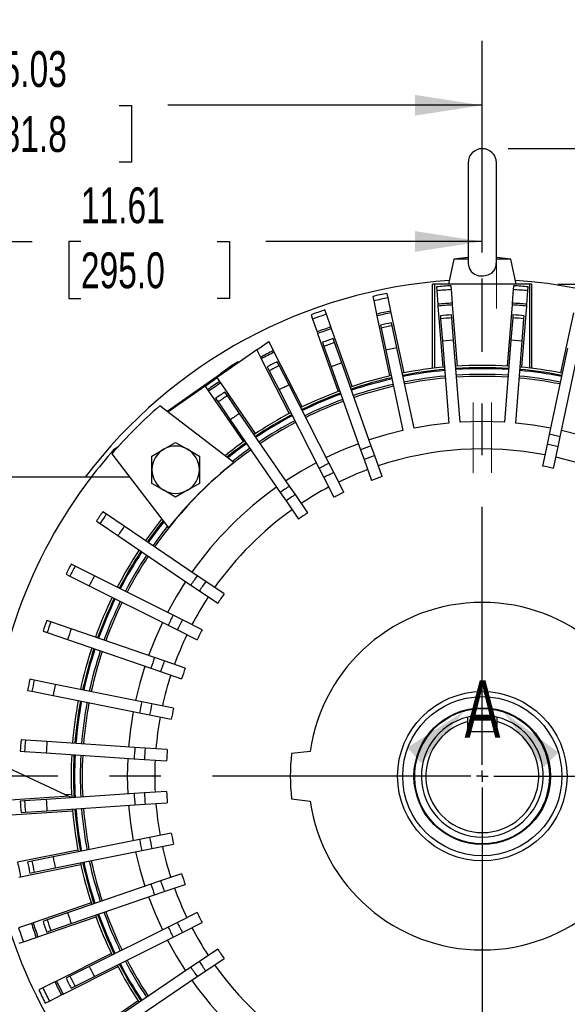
# Model space of a CAD drawing. Header units: inches. Extents: x 0 to 99, y 0 to 76.5.
# Tile 10 of 16: x 70.1 to 79.7, y 24.3 to 41.5. Entities that reach past the tile are written whole.
import ezdxf

# ---------------------------------------------------------------- set-up
doc = ezdxf.new("R2010")
doc.units = ezdxf.units.IN
doc.header["$LTSCALE"] = 9
doc.header["$MEASUREMENT"] = 0
doc.linetypes.add('CENTERX2', pattern=[0.8, 0.5, -0.1, 0.1, -0.1])
doc.layers.add('CENTER', color=40, linetype='CENTERX2')
doc.layers.add('DIMENSIONS', color=140, linetype='Continuous', lineweight=25)
doc.layers.add('TEXT', color=140, linetype='Continuous', lineweight=25)
doc.styles.add('SLDTEXTSTYLE0', font='TXT', dxfattribs={"width": 0.7})
doc.dimstyles.new('SLDDIMSTYLE2', dxfattribs={"dimtxt": 0.625, "dimasz": 1.17, "dimexe": 0, "dimexo": 0.0625, "dimgap": 0.15625, "dimtad": 0, "dimtih": 1, "dimtoh": 1, "dimrnd": 1e-09, "dimzin": 12, "dimdsep": 46, "dimtxsty": 'SLDTEXTSTYLE0', "dimsah": 1, "dimcen": 0.09, "dimadec": 0, "dimazin": 3, "dimtfac": 1, "dimtofl": 0, "dimtmove": 0, "dimatfit": 3, "dimfxl": 0, "dimfrac": 2, "dimtolj": 1, "dimtzin": 12, "dimarcsym": 0})
doc.dimstyles.new('SLDDIMSTYLE3', dxfattribs={"dimtxt": 0.625, "dimasz": 1.17, "dimexe": 0, "dimexo": 0.0625, "dimgap": 0.15625, "dimtad": 0, "dimtih": 1, "dimtoh": 1, "dimrnd": 1e-09, "dimzin": 12, "dimdsep": 46, "dimtxsty": 'SLDTEXTSTYLE0', "dimsah": 1, "dimcen": 0.09, "dimadec": 0, "dimazin": 3, "dimtfac": 1, "dimtmove": 0, "dimatfit": 0, "dimfxl": 0, "dimfrac": 2, "dimtolj": 1, "dimtzin": 12, "dimarcsym": 0})
doc.dimstyles.new('SLDDIMSTYLE5', dxfattribs={"dimtxt": 0.625, "dimasz": 1.17, "dimexe": 0, "dimexo": 0.0625, "dimgap": 0.15625, "dimtad": 0, "dimtih": 1, "dimtoh": 1, "dimrnd": 1e-09, "dimzin": 12, "dimdsep": 46, "dimtxsty": 'SLDTEXTSTYLE0', "dimsah": 1, "dimcen": 0, "dimadec": 0, "dimazin": 3, "dimtfac": 1, "dimtofl": 0, "dimtmove": 0, "dimatfit": 3, "dimfxl": 0, "dimfrac": 2, "dimtolj": 1, "dimtzin": 12, "dimarcsym": 0})

# ---------------------------------------------------------------- blocks, each defined once
blk = doc.blocks.new('_D_12')
at = {"layer": 'DIMENSIONS'}
for p, q in [((93.103, 39.243), (93.103, 41.493)), ((78.654, 39.243), (94.228, 39.243)), ((92.175, 38.06), (91.965, 38.06)), ((91.965, 38.06), (91.965, 37.066)), ((94.032, 38.06), (94.242, 38.06)), ((94.242, 38.06), (94.242, 37.066)), ((91.965, 37.066), (92.175, 37.066)), ((94.242, 37.066), (94.032, 37.066)), ((79.521, 36.88), (94.228, 36.88)), ((93.103, 36.88), (93.103, 34.63))]:
    blk.add_line(p, q, dxfattribs=at)
for points in [[(93.103, 39.243), (93.283, 40.413), (92.923, 40.413)], [(93.103, 36.88), (92.923, 35.71), (93.283, 35.71)]]:
    blk.add_solid(points, dxfattribs=at)
at = {"layer": 'DIMENSIONS', "char_height": 0.625, "attachment_point": 1, "style": 'SLDTEXTSTYLE0'}
for s, insert in [('2.36', (92.175, 39.006)), ('60.0', (92.175, 37.872))]:
    blk.add_mtext(s, dxfattribs=dict(at, insert=insert))
blk = doc.blocks.new('_D_18')
at = {"layer": 'DIMENSIONS'}
for p, q in [((66.591, 29.423), (66.591, 38.749)), ((78.205, 37.43), (78.205, 38.749)), ((66.591, 37.624), (70.362, 37.624)), ((71.209, 37.622), (70.999, 37.622)), ((70.999, 37.622), (70.999, 36.628)), ((73.587, 37.622), (73.797, 37.622)), ((73.797, 37.622), (73.797, 36.628)), ((78.205, 37.624), (74.434, 37.624)), ((70.999, 36.628), (71.209, 36.628)), ((73.797, 36.628), (73.587, 36.628))]:
    blk.add_line(p, q, dxfattribs=at)
for points in [[(66.591, 37.624), (67.761, 37.444), (67.761, 37.804)], [(78.205, 37.624), (77.035, 37.804), (77.035, 37.444)]]:
    blk.add_solid(points, dxfattribs=at)
at = {"layer": 'DIMENSIONS', "char_height": 0.625, "attachment_point": 1, "style": 'SLDTEXTSTYLE0'}
for s, insert in [('11.61', (71.209, 38.568)), ('295.0', (71.209, 37.434))]:
    blk.add_mtext(s, dxfattribs=dict(at, insert=insert))
blk = doc.blocks.new('_D_19')
at = {"layer": 'DIMENSIONS'}
for p, q in [((63.175, 28.567), (63.175, 41.125)), ((78.205, 37.43), (78.205, 41.125)), ((63.175, 40), (68.654, 40)), ((69.501, 39.998), (69.291, 39.998)), ((69.291, 39.998), (69.291, 39.005)), ((71.879, 39.998), (72.089, 39.998)), ((72.089, 39.998), (72.089, 39.005)), ((78.205, 40), (72.726, 40)), ((69.291, 39.005), (69.501, 39.005)), ((72.089, 39.005), (71.879, 39.005)), ((63.175, 26.716), (63.175, 28.027))]:
    blk.add_line(p, q, dxfattribs=at)
for points in [[(63.175, 40), (64.345, 39.82), (64.345, 40.18)], [(78.205, 40), (77.035, 40.18), (77.035, 39.82)]]:
    blk.add_solid(points, dxfattribs=at)
at = {"layer": 'DIMENSIONS', "char_height": 0.625, "attachment_point": 1, "style": 'SLDTEXTSTYLE0'}
for s, insert in [('15.03', (69.501, 40.944)), ('381.8', (69.501, 39.81))]:
    blk.add_mtext(s, dxfattribs=dict(at, insert=insert))
blk = doc.blocks.new('_D_22')
at = {"layer": 'DIMENSIONS'}
for p, q in [((79.521, 36.88), (94.241, 36.88)), ((93.116, 36.88), (93.116, 29.724)), ((91.927, 28.587), (91.717, 28.587)), ((91.717, 28.587), (91.717, 27.593)), ((94.305, 28.587), (94.514, 28.587)), ((94.514, 28.587), (94.514, 27.593)), ((91.717, 27.593), (91.927, 27.593)), ((94.514, 27.593), (94.305, 27.593)), ((93.116, 20.297), (93.116, 27.453)), ((86.129, 20.297), (94.241, 20.297))]:
    blk.add_line(p, q, dxfattribs=at)
for points in [[(93.116, 36.88), (92.936, 35.71), (93.296, 35.71)], [(93.116, 20.297), (93.296, 21.467), (92.936, 21.467)]]:
    blk.add_solid(points, dxfattribs=at)
at = {"layer": 'DIMENSIONS', "char_height": 0.625, "attachment_point": 1, "style": 'SLDTEXTSTYLE0'}
for s, insert in [('16.58', (91.927, 29.533)), ('421.2', (91.927, 28.399))]:
    blk.add_mtext(s, dxfattribs=dict(at, insert=insert))
blk = doc.blocks.new('_D_23')
at = {"layer": 'DIMENSIONS'}
for p, q in [((84.974, 30.111), (87.952, 30.909)), ((87.952, 30.909), (88.401, 30.909)), ((88.873, 30.909), (88.663, 30.909)), ((88.663, 30.909), (88.663, 29.915)), ((91.25, 30.909), (91.46, 30.909)), ((91.46, 30.909), (91.46, 29.915)), ((88.663, 29.915), (88.873, 29.915)), ((91.46, 29.915), (91.25, 29.915))]:
    blk.add_line(p, q, dxfattribs=at)
blk.add_solid([(84.974, 30.111), (86.151, 30.24), (86.058, 30.588)], dxfattribs=at)
at = {"layer": 'DIMENSIONS', "char_height": 0.625, "attachment_point": 1, "style": 'SLDTEXTSTYLE0'}
for s, insert in [('%%c', (88.401, 31.855)), ('14.02', (89.345, 31.855)), ('356.0', (88.873, 30.721))]:
    blk.add_mtext(s, dxfattribs=dict(at, insert=insert))
blk = doc.blocks.new('_D_24')
at = {"layer": 'DIMENSIONS'}
for p, q in [((85.71, 32.63), (87.7, 33.779)), ((87.7, 33.779), (88.526, 33.779)), ((88.998, 33.779), (88.788, 33.779)), ((88.788, 33.779), (88.788, 32.785)), ((91.376, 33.779), (91.586, 33.779)), ((91.586, 33.779), (91.586, 32.785)), ((88.788, 32.785), (88.998, 32.785)), ((91.586, 32.785), (91.376, 32.785))]:
    blk.add_line(p, q, dxfattribs=at)
blk.add_solid([(85.71, 32.63), (86.813, 33.059), (86.633, 33.371)], dxfattribs=at)
at = {"layer": 'DIMENSIONS', "char_height": 0.625, "attachment_point": 1, "style": 'SLDTEXTSTYLE0'}
for s, insert in [('%%c', (88.526, 34.725)), ('17.33', (89.47, 34.725)), ('440.2', (88.998, 33.591))]:
    blk.add_mtext(s, dxfattribs=dict(at, insert=insert))
blk = doc.blocks.new('SW_CENTERMARKSYMBOL_1')
at = {"layer": 'CENTER', "color": 0}
for p, q in [((0, 0.2), (0, 8.683)), ((-0.2, 0), (-8.683, 0)), ((0, 0), (-0.1, 0)), ((0, 0), (0, 0.1)), ((0, 0), (0, -0.1)), ((0, 0), (0.1, 0)), ((0.2, 0), (8.683, 0)), ((0, -0.2), (0, -8.683))]:
    blk.add_line(p, q, dxfattribs=at)

msp = doc.modelspace()

# ---------------------------------------------------------------- linework, layer by layer
for p, q in [((77.9591, 38.9961), (77.9591, 37.2429)), ((78.4512, 37.243), (78.4512, 38.9961)), ((77.7067, 37.3131), (77.6146, 36.88)), ((77.9591, 37.343), (77.7067, 37.3131)), ((77.9591, 37.3131), (77.7067, 37.3131)), ((78.7037, 37.3131), (78.4512, 37.343)), ((78.7037, 37.3131), (78.4512, 37.3131)), ((78.7957, 36.88), (78.7037, 37.3131)), ((77.339, 35.4101), (77.339, 36.88)), ((77.3784, 36.88), (77.339, 36.88)), ((77.3784, 35.4148), (77.3784, 36.88)), ((79.0319, 36.88), (77.3784, 36.88)), ((77.4051, 36.8325), (77.4105, 36.764)), ((77.4105, 36.764), (77.429, 36.5285)), ((77.6656, 36.7841), (77.6602, 36.8526)), ((77.6841, 36.5486), (77.6656, 36.7841)), ((78.7447, 36.7841), (78.7262, 36.5486)), ((78.7501, 36.8526), (78.7447, 36.7841)), ((78.9813, 36.5285), (78.9999, 36.764)), ((78.9999, 36.764), (79.0052, 36.8325)), ((79.0319, 35.4148), (79.0319, 36.88)), ((79.0713, 36.88), (79.0319, 36.88)), ((79.0713, 35.4101), (79.0713, 36.88)), ((76.2958, 36.6649), (76.3121, 36.5879)), ((76.3121, 36.5879), (76.3613, 36.3568)), ((76.5625, 36.6411), (76.5461, 36.7181)), ((76.6116, 36.41), (76.5625, 36.6411)), ((75.4874, 36.3553), (75.4611, 36.4295)), ((76.6181, 36.3793), (76.6116, 36.41)), ((77.429, 36.5285), (77.4315, 36.4973)), ((77.4315, 36.4973), (77.5155, 35.4294)), ((77.6866, 36.5173), (77.6841, 36.5486)), ((77.7706, 35.4495), (77.6866, 36.5173)), ((78.7237, 36.5173), (78.6397, 35.4495)), ((78.7262, 36.5486), (78.7237, 36.5173)), ((78.8948, 35.4294), (78.9789, 36.4973)), ((78.9789, 36.4973), (78.9813, 36.5285)), ((75.2199, 36.3441), (75.2462, 36.2699)), ((75.2462, 36.2699), (75.3251, 36.0472)), ((75.5663, 36.1326), (75.4874, 36.3553)), ((76.3613, 36.3568), (76.3678, 36.3261)), ((76.3678, 36.3261), (76.5905, 35.2784)), ((76.8408, 35.3316), (76.6181, 36.3793)), ((77.4744, 36.3281), (77.4784, 36.2769)), ((77.4784, 36.2769), (77.5093, 35.8847)), ((77.6747, 36.2924), (77.6706, 36.3436)), ((77.7055, 35.9001), (77.6747, 36.2924)), ((78.7357, 36.2924), (78.7048, 35.9001)), ((78.7397, 36.3436), (78.7357, 36.2924)), ((78.901, 35.8847), (78.9319, 36.2769)), ((78.9319, 36.2769), (78.9359, 36.3281)), ((79.7922, 36.3793), (79.5695, 35.3316)), ((75.5768, 36.103), (75.5663, 36.1326)), ((75.9343, 35.0933), (75.5768, 36.103)), ((76.4324, 36.164), (76.4431, 36.1138)), ((76.4431, 36.1138), (76.5249, 35.7289)), ((76.6356, 36.1547), (76.625, 36.205)), ((76.7175, 35.7699), (76.6356, 36.1547)), ((75.3251, 36.0472), (75.3355, 36.0176)), ((75.3355, 36.0176), (75.6931, 35.0079)), ((75.6317, 35.8595), (75.6063, 35.9311)), ((77.7055, 35.9001), (77.5093, 35.8847)), ((77.8179, 34.4722), (77.7055, 35.9001)), ((78.7048, 35.9001), (78.5924, 34.4722)), ((78.901, 35.8847), (78.7048, 35.9001)), ((74.2729, 35.733), (73.5823, 35.2495)), ((74.2729, 35.733), (74.4846, 35.8813)), ((74.2729, 35.733), (74.3381, 35.6049)), ((74.5662, 35.7211), (74.4846, 35.8813)), ((75.4208, 35.8654), (75.4461, 35.7938)), ((75.4461, 35.7938), (75.5717, 35.4392)), ((75.7572, 35.5049), (75.6317, 35.8595)), ((76.7175, 35.7699), (76.5249, 35.7289)), ((76.5249, 35.7289), (76.8227, 34.3279)), ((77.0153, 34.3688), (76.7175, 35.7699)), ((77.5093, 35.8847), (77.6217, 34.4567)), ((78.7887, 34.4567), (78.901, 35.8847)), ((79.6914, 35.7628), (79.3718, 34.2592)), ((74.3381, 35.6049), (74.3524, 35.577)), ((74.3524, 35.577), (74.8387, 34.6226)), ((74.5804, 35.6932), (74.5662, 35.7211)), ((75.0667, 34.7388), (74.5804, 35.6932)), ((79.5643, 34.2183), (79.8839, 35.7218)), ((72.7082, 34.6594), (73.741, 35.3826)), ((73.6426, 35.3233), (73.8601, 35.4756)), ((73.9458, 35.526), (73.741, 35.3826)), ((73.741, 35.3826), (73.7513, 35.3679)), ((73.8601, 35.4756), (73.8646, 35.4691)), ((73.9561, 35.5113), (73.9458, 35.526)), ((74.4568, 35.4372), (74.4912, 35.3695)), ((74.6666, 35.4589), (74.6322, 35.5265)), ((74.8374, 35.1237), (74.6666, 35.4589)), ((75.5717, 35.4392), (76.0848, 33.9902)), ((76.2704, 34.0559), (75.7572, 35.5049)), ((73.3727, 35.1027), (73.5823, 35.2495)), ((73.6283, 35.1826), (73.5823, 35.2495)), ((73.6426, 35.3233), (73.6471, 35.3169)), ((73.6426, 35.3233), (73.6471, 35.3169)), ((74.4912, 35.3695), (74.662, 35.0344)), ((73.3727, 35.1027), (72.7232, 34.648)), ((73.3727, 35.1027), (73.4174, 35.0377)), ((73.4174, 35.0377), (73.4352, 35.0118)), ((73.6461, 35.1568), (73.6283, 35.1826)), ((74.2528, 34.274), (73.6461, 35.1568)), ((75.5353, 33.7541), (74.8374, 35.1237)), ((73.4352, 35.0118), (74.0419, 34.1291)), ((73.5569, 34.8868), (73.5999, 34.8242)), ((73.7621, 34.9357), (73.7191, 34.9983)), ((73.9752, 34.6257), (73.7621, 34.9357)), ((74.662, 35.0344), (75.3599, 33.6648)), ((73.8756, 33.7693), (72.5822, 34.7554)), ((73.5999, 34.8242), (73.813, 34.5142)), ((74.8458, 33.3589), (73.9752, 34.6257)), ((73.813, 34.5142), (74.6836, 33.2474)), ((79.3718, 34.2592), (79.3345, 34.0839)), ((79.5271, 34.043), (79.5643, 34.2183)), ((71.8504, 34.0368), (71.7797, 33.9873)), ((71.9058, 34.0976), (71.9017, 34.0947)), ((71.9017, 34.0947), (71.9024, 34.0938)), ((72.6534, 34.0004), (72.8601, 34.1197)), ((72.8601, 34.1197), (73.0668, 34.0004)), ((76.3302, 33.887), (76.2704, 34.0559)), ((79.3345, 34.0839), (79.2543, 33.7065)), ((79.4469, 33.6656), (79.5271, 34.043)), ((71.747, 33.9203), (72.7332, 32.6268)), ((72.4467, 33.8811), (72.6534, 34.0004)), ((72.4467, 33.6424), (72.4467, 33.8811)), ((73.0668, 34.0004), (73.2735, 33.8811)), ((73.2735, 33.8811), (73.2735, 33.6424)), ((76.0848, 33.9902), (76.1446, 33.8213)), ((76.459, 33.5233), (76.3302, 33.887)), ((75.3599, 33.6648), (75.4412, 33.5051)), ((75.6166, 33.5945), (75.5353, 33.7541)), ((76.1446, 33.8213), (76.2734, 33.4576)), ((71.3897, 33.5139), (69.5437, 33.5139)), ((72.0569, 33.5139), (71.3897, 33.5139)), ((72.4467, 33.4037), (72.4467, 33.6424)), ((73.2735, 33.6424), (73.2735, 33.4037)), ((75.4412, 33.5051), (75.6164, 33.1613)), ((75.7918, 33.2507), (75.6166, 33.5945)), ((72.6534, 33.2844), (72.4467, 33.4037)), ((73.2735, 33.4037), (73.0668, 33.2844)), ((74.9473, 33.2113), (74.8458, 33.3589)), ((72.8601, 33.165), (72.6534, 33.2844)), ((73.0668, 33.2844), (72.8601, 33.165)), ((74.6836, 33.2474), (74.7851, 33.0998)), ((75.1659, 32.8933), (74.9473, 33.2113)), ((74.7851, 33.0998), (75.0037, 32.7818)), ((71.6542, 32.8683), (71.5914, 32.911)), ((71.9653, 32.6569), (71.6542, 32.8683)), ((71.4808, 32.7482), (71.5436, 32.7055)), ((71.5436, 32.7055), (71.8547, 32.4941)), ((73.2367, 31.7929), (71.9653, 32.6569)), ((71.8547, 32.4941), (73.126, 31.6301)), ((71.1072, 31.9618), (71.0393, 31.9958)), ((71.4436, 31.7934), (71.1072, 31.9618)), ((70.9512, 31.8198), (71.0191, 31.7858)), ((71.0191, 31.7858), (71.3554, 31.6173)), ((72.818, 31.1051), (71.4436, 31.7934)), ((73.3849, 31.6922), (73.2367, 31.7929)), ((71.3554, 31.6173), (72.7299, 30.9291)), ((73.126, 31.6301), (73.2742, 31.5294)), ((73.704, 31.4753), (73.3849, 31.6922)), ((73.2742, 31.5294), (73.5934, 31.3125)), ((72.9782, 31.0249), (72.818, 31.1051)), ((70.6849, 30.9908), (70.6131, 31.0156)), ((71.0406, 30.8684), (70.6849, 30.9908)), ((72.7299, 30.9291), (72.8901, 30.8488)), ((73.3232, 30.8521), (72.9782, 31.0249)), ((70.549, 30.8294), (70.6209, 30.8047)), ((70.6209, 30.8047), (70.9765, 30.6823)), ((72.494, 30.3679), (71.0406, 30.8684)), ((72.8901, 30.8488), (73.2351, 30.6761)), ((70.9765, 30.6823), (72.4299, 30.1818)), ((72.6634, 30.3096), (72.494, 30.3679)), ((73.0282, 30.184), (72.6634, 30.3096)), ((72.4299, 30.1818), (72.5993, 30.1235)), ((72.5993, 30.1235), (72.9641, 29.9979)), ((70.3948, 29.9726), (70.3203, 29.9876)), ((70.7635, 29.8982), (70.3948, 29.9726)), ((72.2703, 29.5944), (70.7635, 29.8982)), ((70.2814, 29.7946), (70.3559, 29.7796)), ((70.3559, 29.7796), (70.7246, 29.7053)), ((70.7246, 29.7053), (72.2314, 29.4014)), ((72.4459, 29.559), (72.2703, 29.5944)), ((72.8242, 29.4827), (72.4459, 29.559)), ((72.2314, 29.4014), (72.407, 29.366)), ((72.407, 29.366), (72.7853, 29.2898)), ((77.9542, 29.2485), (77.9542, 29.3298)), ((77.9542, 29.0797), (77.9542, 29.2485)), ((78.4562, 29.3298), (78.4562, 29.2485)), ((78.4562, 29.2485), (78.4562, 29.0797)), ((77.9542, 29.0797), (78.4562, 29.0797)), ((70.2418, 28.9249), (70.166, 28.9299)), ((70.6171, 28.9), (70.2418, 28.9249)), ((72.1509, 28.7981), (70.6171, 28.9)), ((70.153, 28.7335), (70.2288, 28.7285)), ((70.2288, 28.7285), (70.6041, 28.7035)), ((70.6041, 28.7035), (72.1378, 28.6017)), ((72.3297, 28.7862), (72.1509, 28.7981)), ((72.7147, 28.7606), (72.3297, 28.7862)), ((75.2048, 28.7304), (74.8819, 28.691)), ((69.6275, 28.5903), (70.9363, 27.98)), ((72.1378, 28.6017), (72.3166, 28.5898)), ((72.3166, 28.5898), (72.7016, 28.5642)), ((72.3166, 28.0049), (72.1378, 27.993)), ((72.7016, 28.0304), (72.3166, 28.0049)), ((71.0061, 27.9474), (69.9794, 27.8792)), ((70.2288, 27.8662), (70.153, 27.8611)), ((70.6041, 27.8911), (70.2288, 27.8662)), ((72.1378, 27.993), (70.6041, 27.8911)), ((70.9363, 27.98), (71.0466, 27.9848)), ((70.9363, 27.98), (71.0494, 27.9272)), ((72.3297, 27.8084), (72.7147, 27.834)), ((74.8819, 27.9036), (75.2048, 27.8643)), ((69.9964, 27.6239), (71.0652, 27.6949)), ((70.166, 27.6647), (70.2418, 27.6698)), ((70.2418, 27.6698), (70.6171, 27.6947)), ((70.6171, 27.6947), (72.1509, 27.7966)), ((72.1509, 27.7966), (72.3297, 27.8084)), ((72.2314, 27.1932), (70.7246, 26.8894)), ((72.407, 27.2286), (72.2314, 27.1932)), ((72.7853, 27.3049), (72.407, 27.2286)), ((71.157, 27.0067), (70.107, 26.795)), ((70.7635, 26.6964), (72.2703, 27.0002)), ((72.2703, 27.0002), (72.4459, 27.0357)), ((72.4459, 27.0357), (72.8242, 27.1119)), ((70.3559, 26.815), (70.2814, 26.8)), ((70.7246, 26.8894), (70.3559, 26.815)), ((70.1576, 26.5441), (71.2076, 26.7558)), ((70.3203, 26.6071), (70.3948, 26.6221)), ((70.3948, 26.6221), (70.7635, 26.6964)), ((70.1268, 26.5379), (70.1576, 26.5441)), ((72.5993, 26.4712), (72.4299, 26.4128)), ((72.9641, 26.5968), (72.5993, 26.4712)), ((72.4299, 26.4128), (70.9765, 25.9124)), ((72.494, 26.2267), (72.6634, 26.285)), ((72.6634, 26.285), (73.0282, 26.4107)), ((71.0406, 25.7263), (72.494, 26.2267)), ((71.3896, 26.0859), (70.3768, 25.7371)), ((70.4601, 25.4952), (71.4729, 25.8439)), ((70.6209, 25.7899), (70.549, 25.7652)), ((70.9765, 25.9124), (70.6209, 25.7899)), ((73.2351, 25.9186), (72.8901, 25.7458)), ((70.3472, 25.7269), (70.1238, 25.65)), ((70.3768, 25.7371), (70.3472, 25.7269)), ((70.6131, 25.5791), (70.6849, 25.6038)), ((70.6849, 25.6038), (71.0406, 25.7263)), ((72.7299, 25.6656), (71.3554, 24.9773)), ((72.8901, 25.7458), (72.7299, 25.6656)), ((72.9782, 25.5698), (73.3232, 25.7426)), ((70.2071, 25.408), (70.4305, 25.485)), ((70.4305, 25.485), (70.4601, 25.4952)), ((71.4436, 24.8013), (72.818, 25.4896)), ((72.818, 25.4896), (72.9782, 25.5698)), ((70.1326, 25.3824), (70.2071, 25.408)), ((73.5934, 25.2821), (73.2742, 25.0653)), ((71.742, 25.2039), (70.7842, 24.7243)), ((73.3849, 24.9024), (73.704, 25.1193)), ((70.8988, 24.4955), (71.8565, 24.9751)), ((71.3554, 24.9773), (71.0191, 24.8089)), ((73.126, 24.9645), (71.8547, 24.1005)), ((73.2742, 25.0653), (73.126, 24.9645)), ((71.0191, 24.8089), (70.9512, 24.7749)), ((71.1072, 24.6329), (71.4436, 24.8013)), ((71.9653, 23.9377), (73.2367, 24.8017)), ((73.2367, 24.8017), (73.3849, 24.9024)), ((70.5449, 24.6045), (70.4745, 24.5692)), ((70.7561, 24.7102), (70.5449, 24.6045)), ((70.7842, 24.7243), (70.7561, 24.7102)), ((71.0393, 24.5989), (71.1072, 24.6329)), ((70.6595, 24.3756), (70.8707, 24.4814)), ((70.8707, 24.4814), (70.8988, 24.4955)), ((70.5891, 24.3404), (70.6595, 24.3756)), ((72.2079, 24.3763), (71.3219, 23.7742))]:
    msp.add_line(p, q)
at = {"color": 179, "linetype": 'Continuous', "lineweight": 18}
for p, q in [((78.4512, 36.4545), (78.4512, 38.2087)), ((78.0477, 34.8131), (78.0477, 33.5881)), ((78.3626, 33.5881), (78.3626, 34.8131))]:
    msp.add_line(p, q, dxfattribs=at)
at = {"flags": 128}
for points in [[(77.9606, 37.2456), (77.9592, 37.2338), (77.975, 37.1583), (78.0125, 37.0992), (78.0705, 37.0543), (78.1458, 37.0273), (78.2282, 37.0223), (78.3072, 37.0395), (78.3751, 37.0778), (78.4245, 37.1359), (78.4487, 37.2072), (78.4485, 37.2447)], [(77.6217, 34.4567), (77.3174, 34.4203), (77.0153, 34.3688)], [(78.5924, 34.4722), (78.2052, 34.4843), (77.8179, 34.4722)], [(79.3951, 34.3688), (79.093, 34.4203), (78.7887, 34.4567)], [(76.8227, 34.3279), (76.5258, 34.252), (76.2329, 34.1616)], [(80.1774, 34.1616), (79.8846, 34.252), (79.5876, 34.3279)], [(76.0474, 34.0959), (75.7629, 33.9819), (75.4844, 33.854)], [(75.309, 33.7646), (75.0418, 33.6145), (74.7824, 33.4513)], [(73.0333, 31.6931), (72.8688, 31.4282), (72.7178, 31.1553)], [(72.6297, 30.9793), (72.5016, 30.6949), (72.388, 30.4044)], [(72.3239, 30.2183), (72.2346, 29.9195), (72.1605, 29.6166)], [(72.1215, 29.4236), (72.0725, 29.1156), (72.0391, 28.8055)], [(72.026, 28.6091), (72.0182, 28.2973), (72.026, 27.9855)], [(72.0391, 27.7891), (72.0725, 27.4791), (72.1215, 27.1711)], [(72.1605, 26.9781), (72.2346, 26.6752), (72.3239, 26.3764)], [(72.388, 26.1902), (72.5016, 25.8998), (72.6297, 25.6154)], [(72.7178, 25.4394), (72.8688, 25.1665), (73.0333, 24.9016)]]:
    msp.add_lwpolyline(points, dxfattribs=at)
for radius in [1.4764, 1.3878, 1.1909, 1.1811]:
    msp.add_circle((78.2052, 28.2973), radius)
at = {"color": 179, "linetype": 'Continuous', "lineweight": 18}
msp.add_arc((78.204, 38.9953), 0.2472, 0.1943, 179.8057, dxfattribs=at)
for centre, radius, start, end in [((78.2052, 38.9961), 0.2461, 0, 180), ((78.2052, 28.2973), 8.6654, 93.81842, 142.98679), ((78.2052, 28.2973), 8.6654, 329.71403, 86.18158), ((78.2052, 28.2973), 8.5726, 93.64478, 95.35522), ((78.2052, 28.2973), 8.5039, 93.63788, 95.36212), ((78.2052, 28.2973), 8.5039, 84.63788, 86.36212), ((78.2052, 28.2973), 8.5726, 84.64478, 86.35522), ((78.2052, 28.2973), 8.5827, 101.14579, 102.85421), ((78.2052, 28.2973), 8.5039, 101.13788, 102.86212), ((78.2052, 28.2973), 8.5827, 108.64579, 110.35421), ((78.2052, 28.2973), 8.2677, 101.11324, 102.88676), ((78.2052, 28.2973), 8.2677, 93.61324, 95.38676), ((78.2052, 28.2973), 8.2363, 93.60987, 95.39013), ((78.2052, 28.2973), 8.2363, 84.60987, 86.39013), ((78.2052, 28.2973), 8.2677, 84.61324, 86.38676), ((78.2052, 28.2973), 8.5039, 108.63788, 110.36212), ((78.2052, 28.2973), 8.2363, 101.10987, 102.89013), ((78.2052, 28.2973), 8.064, 93.80066, 95.19934), ((78.2052, 28.2973), 8.0126, 93.79618, 95.20382), ((78.2052, 28.2973), 8.0126, 84.79618, 86.20382), ((78.2052, 28.2973), 8.064, 84.80066, 86.19934), ((78.2052, 28.2973), 8.2677, 108.61324, 110.38676), ((78.2052, 28.2973), 8.2363, 108.60987, 110.39013), ((78.2052, 28.2973), 8.064, 101.30066, 102.69934), ((78.2052, 28.2973), 8.0126, 101.29618, 102.70382), ((78.2052, 28.2973), 8.064, 108.80066, 110.19934), ((78.2052, 28.2973), 7.988, 108.79401, 110.20599), ((78.2052, 28.2973), 8.2677, 116.11324, 117.88676), ((78.2052, 28.2973), 8.2363, 116.10987, 117.89013), ((78.2052, 28.2973), 8.064, 116.30066, 117.69934), ((78.2052, 28.2973), 7.988, 116.29401, 117.70599), ((78.2052, 28.2973), 7.6119, 108.75912, 110.24088), ((78.2052, 28.2973), 7.1654, 95.28705, 101.21295), ((78.2052, 28.2973), 7.126, 95.2914, 101.2086), ((78.2052, 28.2973), 7.1654, 86.28705, 93.71295), ((78.2052, 28.2973), 7.126, 86.2914, 93.7086), ((78.2052, 28.2973), 7.1063, 86.2936, 93.7064), ((78.2052, 28.2973), 7.126, 78.7914, 84.7086), ((78.2052, 28.2973), 7.1654, 78.78688, 84.71295), ((78.2052, 28.2973), 7.1654, 102.78705, 108.71209), ((78.2052, 28.2973), 7.126, 102.7914, 108.7086), ((78.2052, 28.2973), 7.1063, 102.7936, 108.7064), ((78.2052, 28.2973), 7.1063, 95.2936, 101.2064), ((78.2052, 28.2973), 7.0079, 95.30474, 101.19526), ((78.2052, 28.2973), 6.9739, 95.30866, 101.19134), ((78.2052, 28.2973), 7.0079, 86.30474, 93.69526), ((78.2052, 28.2973), 6.9739, 86.30866, 93.69134), ((78.2052, 28.2973), 6.9739, 78.80866, 84.69134), ((78.2052, 28.2973), 7.0079, 78.80474, 84.69526), ((78.2052, 28.2973), 7.1063, 78.7936, 84.7064), ((78.2052, 28.2973), 8.2677, 123.61324, 125.38676), ((78.2052, 28.2973), 8.2363, 123.60987, 125.39013), ((78.2052, 28.2973), 7.6119, 116.25912, 117.74088), ((78.2052, 28.2973), 7.0079, 102.80474, 108.69526), ((78.2052, 28.2973), 6.9739, 102.80866, 108.69134), ((78.2052, 28.2973), 8.064, 123.80066, 125.19934), ((78.2052, 28.2973), 7.988, 123.79401, 125.20599), ((78.2052, 28.2973), 7.1654, 110.28814, 116.21263), ((78.2052, 28.2973), 7.126, 110.2914, 116.2086), ((78.2052, 28.2973), 7.1063, 110.2936, 116.2064), ((78.2052, 28.2973), 7.0079, 110.30474, 116.19526), ((78.2052, 28.2973), 8.563, 131.04543, 138.95457), ((78.2052, 28.2973), 6.9739, 110.30866, 116.19134), ((78.2052, 28.2973), 7.6119, 123.75912, 125.24088), ((78.2052, 28.2973), 7.1654, 117.7872, 123.71203), ((78.2052, 28.2973), 7.126, 117.7914, 123.7086), ((78.2052, 28.2973), 7.1063, 117.7936, 123.7064), ((78.2052, 28.2973), 7.0079, 117.80474, 123.69526), ((78.2052, 28.2973), 6.9739, 117.80866, 123.69134), ((78.2052, 28.2973), 6.075, 77.07166, 78.92834), ((72.8601, 33.6424), 0.4134, 60, 120), ((78.2052, 28.2973), 7.1654, 125.2881, 128.73462), ((78.2052, 28.2973), 7.126, 125.2914, 128.65602), ((78.2052, 28.2973), 7.1063, 125.2936, 128.61638), ((78.2052, 28.2973), 7.0079, 125.30474, 128.41474), ((78.2052, 28.2973), 6.075, 108.57166, 110.42834), ((78.2052, 28.2973), 5.7087, 78.98791, 108.51209), ((78.2052, 28.2973), 5.8958, 77.04345, 78.95655), ((78.2052, 28.2973), 8.5827, 138.47368, 142.56953), ((72.8601, 33.6424), 0.4134, 120, 180), ((78.2052, 28.2973), 6.9739, 125.30866, 144.99134), ((72.8601, 33.6424), 0.4134, 0, 60), ((78.2052, 28.2973), 5.8958, 108.54345, 110.45655), ((78.2052, 28.2973), 5.7087, 71.48791, 77.01209), ((78.2052, 28.2973), 6.9776, 128.3516, 141.6484), ((78.2052, 28.2973), 6.075, 116.07166, 117.92834), ((78.2052, 28.2973), 5.51, 76.97647, 79.02353), ((78.2052, 28.2973), 8.5827, 142.56953, 178.044), ((72.8601, 33.6424), 0.4134, 180, 240), ((72.8601, 33.6424), 0.4134, 300, 0), ((78.2052, 28.2973), 5.8958, 116.04345, 117.95655), ((78.2052, 28.2973), 5.7087, 110.48791, 116.01209), ((78.2052, 28.2973), 5.51, 108.47647, 110.52353), ((78.2052, 28.2973), 6.187, 125.41152, 144.88848), ((78.2052, 28.2973), 6.075, 123.57166, 125.42834), ((78.2052, 28.2973), 5.7087, 117.98791, 123.51209), ((72.8601, 33.6424), 0.4134, 240, 300), ((78.2052, 28.2973), 5.8958, 123.54345, 125.45655), ((78.2052, 28.2973), 5.51, 115.97647, 118.02353), ((78.2052, 28.2973), 8.064, 145.10066, 146.49934), ((78.2052, 28.2973), 7.988, 145.09401, 146.50599), ((78.2052, 28.2973), 5.7087, 125.48791, 144.81209), ((78.2052, 28.2973), 5.51, 123.47647, 125.52353), ((78.2052, 28.2973), 7.6119, 145.05912, 146.54088), ((78.2052, 28.2973), 7.1654, 141.26538, 145.01309), ((78.2052, 28.2973), 7.126, 141.34398, 145.0086), ((78.2052, 28.2973), 7.1063, 141.38362, 145.0064), ((78.2052, 28.2973), 7.0079, 141.58526, 144.99526), ((78.2052, 28.2973), 7.1654, 146.5878, 152.61177), ((78.2052, 28.2973), 7.126, 146.5914, 152.6086), ((78.2052, 28.2973), 7.1063, 146.5936, 152.6064), ((78.2052, 28.2973), 7.0079, 146.60474, 152.59526), ((78.2052, 28.2973), 6.9739, 146.60866, 152.59134), ((78.2052, 28.2973), 8.064, 152.70066, 154.09934), ((78.2052, 28.2973), 7.988, 152.69401, 154.10599), ((78.2052, 28.2973), 7.6119, 152.65912, 154.14088), ((78.2052, 28.2973), 6.075, 144.87166, 146.72834), ((78.2052, 28.2973), 5.8958, 144.84345, 146.75655), ((78.2052, 28.2973), 5.51, 144.77647, 146.82353), ((78.2052, 28.2973), 7.1654, 154.18721, 160.21305), ((78.2052, 28.2973), 7.126, 154.1914, 160.2086), ((78.2052, 28.2973), 7.1063, 154.1936, 160.2064), ((78.2052, 28.2973), 7.0079, 154.20474, 160.19526), ((78.2052, 28.2973), 6.9739, 154.20866, 160.19134), ((78.2052, 28.2973), 5.7087, 146.78791, 152.41209), ((78.2052, 28.2973), 3.0315, 8.21321, 171.78679), ((78.2052, 28.2973), 6.075, 152.47166, 154.32834), ((78.2052, 28.2973), 8.064, 160.30066, 161.69934), ((78.2052, 28.2973), 7.988, 160.29401, 161.70599), ((78.2052, 28.2973), 5.8958, 152.44345, 154.35655), ((78.2052, 28.2973), 7.6119, 160.25912, 161.74088), ((78.2052, 28.2973), 5.7087, 154.38791, 160.01209), ((78.2052, 28.2973), 5.51, 152.37647, 154.42353), ((78.2052, 28.2973), 7.1654, 161.78771, 167.81176), ((78.2052, 28.2973), 7.126, 161.7914, 167.8086), ((78.2052, 28.2973), 7.1063, 161.7936, 167.8064), ((78.2052, 28.2973), 7.0079, 161.80474, 167.79526), ((78.2052, 28.2973), 6.9739, 161.80866, 167.79134), ((78.2052, 28.2973), 6.075, 160.07166, 161.92834), ((78.2052, 28.2973), 5.8958, 160.04345, 161.95655), ((78.2052, 28.2973), 5.7087, 161.98791, 167.61209), ((78.2052, 28.2973), 5.51, 159.97647, 162.02353), ((78.2052, 28.2973), 8.064, 167.90066, 169.29934), ((78.2052, 28.2973), 7.988, 167.89401, 169.30599), ((78.2052, 28.2973), 7.6119, 167.85912, 169.34088), ((78.2052, 28.2973), 7.1654, 169.38741, 175.413), ((78.2052, 28.2973), 7.126, 169.3914, 175.4086), ((78.2052, 28.2973), 7.1063, 169.3936, 175.4064), ((78.2052, 28.2973), 7.0079, 169.40474, 175.39526), ((78.2052, 28.2973), 6.9739, 169.40866, 175.39134), ((78.2052, 28.2973), 6.075, 167.67166, 169.52834), ((78.2052, 28.2973), 5.8958, 167.64345, 169.55655), ((78.2052, 28.2973), 5.51, 167.57647, 169.62353), ((78.2052, 28.2973), 5.7087, 169.58791, 175.21209), ((78.2052, 28.2973), 1.0625, 103.66358, 76.33642), ((78.2052, 28.2973), 0.9838, 104.78114, 75.21886), ((78.2052, 28.2973), 1.0625, 76.33642, 103.66358), ((78.2052, 28.2973), 8.064, 175.50066, 176.89934), ((78.2052, 28.2973), 7.988, 175.49401, 176.90599), ((78.2052, 28.2973), 7.6119, 175.45912, 176.94088), ((78.2052, 28.2973), 6.075, 175.27166, 177.12834), ((78.2052, 28.2973), 5.8958, 175.24345, 177.15655), ((78.2052, 28.2973), 5.51, 175.17647, 177.22353), ((78.2052, 28.2973), 3.3465, 173.24367, 186.75633), ((78.2052, 28.2973), 8.6654, 178.04724, 210.28597), ((78.2052, 28.2973), 7.1654, 176.98763, 182.96066), ((78.2052, 28.2973), 7.126, 176.9914, 183.0086), ((78.2052, 28.2973), 7.1063, 176.9936, 183.0064), ((78.2052, 28.2973), 7.0079, 177.00474, 182.99526), ((78.2052, 28.2973), 6.9739, 177.00866, 182.99134), ((78.2052, 28.2973), 5.7087, 177.18791, 182.81209), ((78.2052, 28.2973), 5.8958, 182.84345, 184.75655), ((78.2052, 28.2973), 5.51, 182.77647, 184.82353), ((78.2052, 28.2973), 8.064, 183.10066, 184.49934), ((78.2052, 28.2973), 7.988, 183.09401, 184.50599), ((78.2052, 28.2973), 7.6119, 183.05912, 184.54088), ((78.2052, 28.2973), 6.075, 182.87166, 184.72834), ((78.2052, 28.2973), 3.0315, 188.21321, 351.78679), ((78.2052, 28.2973), 7.1654, 184.58759, 190.61294), ((78.2052, 28.2973), 7.126, 184.5914, 190.6086), ((78.2052, 28.2973), 7.1063, 184.5936, 190.6064), ((78.2052, 28.2973), 7.0079, 184.60474, 190.59526), ((78.2052, 28.2973), 6.9739, 184.60866, 190.59134), ((78.2052, 28.2973), 5.7087, 184.78791, 190.41209), ((78.2052, 28.2973), 6.075, 190.47166, 192.32834), ((78.2052, 28.2973), 5.8958, 190.44345, 192.35655), ((78.2052, 28.2973), 5.51, 190.37647, 192.42353), ((78.2052, 28.2973), 5.7087, 192.38791, 198.01209), ((78.2052, 28.2973), 8.2363, 190.50987, 192.29013), ((78.2052, 28.2973), 8.064, 190.70066, 192.09934), ((78.2052, 28.2973), 7.988, 190.69401, 192.10599), ((78.2052, 28.2973), 7.6119, 190.65912, 192.14088), ((78.2052, 28.2973), 7.126, 192.1914, 198.2086), ((78.2052, 28.2973), 7.1063, 192.1936, 198.2064), ((78.2052, 28.2973), 7.0079, 192.20474, 198.19526), ((78.2052, 28.2973), 6.9739, 192.20866, 198.19134), ((78.2052, 28.2973), 7.1654, 192.18755, 198.2118), ((78.2052, 28.2973), 5.8958, 198.04345, 199.95655), ((78.2052, 28.2973), 5.51, 197.97647, 200.02353), ((78.2052, 28.2973), 6.075, 198.07166, 199.92834), ((78.2052, 28.2973), 5.7087, 199.98791, 205.61209), ((78.2052, 28.2973), 6.9739, 199.80866, 205.79134), ((78.2052, 28.2973), 8.064, 198.30066, 199.69934), ((78.2052, 28.2973), 7.988, 198.29401, 199.70599), ((78.2052, 28.2973), 7.6119, 198.25912, 199.74088), ((78.2052, 28.2973), 7.1654, 199.78774, 205.81288), ((78.2052, 28.2973), 7.126, 199.7914, 205.8086), ((78.2052, 28.2973), 7.1063, 199.7936, 205.8064), ((78.2052, 28.2973), 7.0079, 199.80474, 205.79526), ((78.2052, 28.2973), 5.51, 205.57647, 207.62353), ((78.2052, 28.2973), 8.5039, 198.13788, 199.86212), ((78.2052, 28.2973), 8.2677, 198.11324, 199.88676), ((78.2052, 28.2973), 8.2363, 198.10987, 199.89013), ((78.2052, 28.2973), 6.075, 205.67166, 207.52834), ((78.2052, 28.2973), 5.8958, 205.64345, 207.55655), ((78.2052, 28.2973), 5.7087, 207.58791, 213.21209), ((78.2052, 28.2973), 5.51, 213.17647, 215.22353), ((78.2052, 28.2973), 6.9739, 207.40866, 213.39134), ((78.2052, 28.2973), 7.6119, 205.85912, 207.34088), ((78.2052, 28.2973), 7.1654, 207.38746, 213.41185), ((78.2052, 28.2973), 7.126, 207.3914, 213.4086), ((78.2052, 28.2973), 7.1063, 207.3936, 213.4064), ((78.2052, 28.2973), 7.0079, 207.40474, 213.39526), ((78.2052, 28.2973), 6.075, 213.27166, 215.12834), ((78.2052, 28.2973), 5.8958, 213.24345, 215.15655), ((78.2052, 28.2973), 5.7087, 215.18791, 242.01209), ((78.2052, 28.2973), 8.064, 205.90066, 207.29934), ((78.2052, 28.2973), 7.988, 205.89401, 207.30599), ((78.2052, 28.2973), 6.187, 215.11152, 234.58848), ((78.2052, 28.2973), 8.5827, 205.74579, 207.45421), ((78.2052, 28.2973), 8.5039, 205.73788, 207.46212), ((78.2052, 28.2973), 8.2677, 205.71324, 207.48676), ((78.2052, 28.2973), 8.2363, 205.70987, 207.49013)]:
    msp.add_arc(centre, radius, start, end)
at = {"layer": 'TEXT'}
msp.add_arc((78.2013, 28.296), 1.1791, 104.99159, 71.33745, dxfattribs=at)
for points in [[(77.8963, 29.4349), (76.8995, 28.7965), (77.1374, 28.5264)], [(78.5786, 29.413), (79.2778, 28.4578), (79.5326, 28.7121)]]:
    msp.add_solid(points, dxfattribs=at)

# ---------------------------------------------------------------- block references
at = {"layer": 'CENTER'}
msp.add_blockref('SW_CENTERMARKSYMBOL_1', (78.2052, 28.2973), dxfattribs=at)

# ---------------------------------------------------------------- texts
at = {"layer": 'TEXT', "insert": (77.8963, 29.9714), "char_height": 1, "attachment_point": 1, "style": 'SLDTEXTSTYLE0'}
msp.add_mtext('A', dxfattribs=at)

# ---------------------------------------------------------------- dimensions: what is measured, and where the dimension line sits
at = {"layer": 'DIMENSIONS'}
for base, p1, dimstyle, picture, middle in [((93.1034, 36.88), (78.204, 39.2425), 'SLDDIMSTYLE3', '_D_12', (93.1034, 38.0613)), ((93.1157, 36.88), (85.6789, 20.2973), 'SLDDIMSTYLE2', '_D_22', (93.1157, 28.5887))]:
    dim = msp.add_linear_dim(base=base, p1=p1, p2=(79.0713, 36.88), angle=90, dimstyle=dimstyle, dxfattribs=at)
    dim.commit()
    dim.dimension.update_dxf_attribs({"geometry": picture, "text_midpoint": middle, "dimtype": 160})
for base, p2, picture, middle in [((63.1746, 39.9998), (63.1746, 26.2661), '_D_19', (70.6899, 39.9998)), ((66.591, 37.6236), (66.591, 28.9725), '_D_18', (72.3981, 37.6236))]:
    dim = msp.add_linear_dim(base=base, p1=(78.2052, 36.98), p2=p2, dimstyle='SLDDIMSTYLE2', dxfattribs=at)
    dim.commit()
    dim.dimension.update_dxf_attribs({"geometry": picture, "text_midpoint": middle, "dimtype": 160})
for p1, p2, picture, middle in [((70.7007, 23.9646), (85.7096, 32.63), '_D_24', (90.1869, 33.7789)), ((71.4361, 26.4836), (84.9743, 30.1111), '_D_23', (90.0617, 30.909))]:
    dim = msp.add_diameter_dim_2p(p1=p1, p2=p2, dimstyle='SLDDIMSTYLE5', dxfattribs=at)
    dim.commit()
    dim.dimension.update_dxf_attribs({"geometry": picture, "text_midpoint": middle, "dimtype": 163})

doc.saveas('drawing.dxf')
